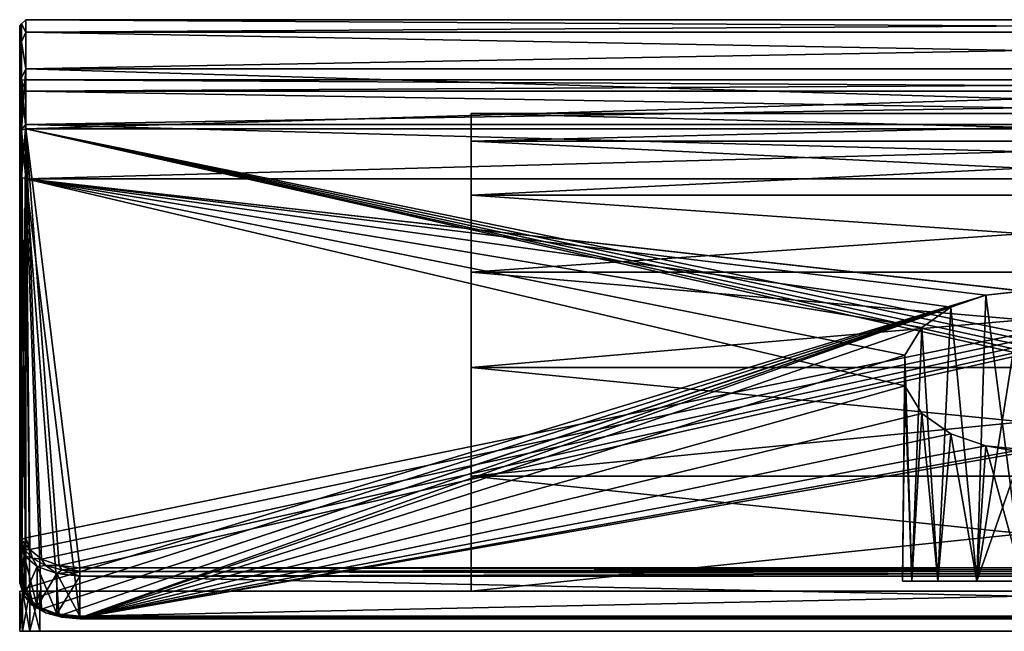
# Model space of a CAD drawing. Header units: millimetres. Extents: x -50 to 50, y 0 to 30.
# Tile 1 of 3: x -50 to -1, y 0 to 30. Entities that reach past the tile are written whole.
import ezdxf

# ---------------------------------------------------------------- set-up
doc = ezdxf.new("R2010")
doc.units = ezdxf.units.MM
doc.header["$LTSCALE"] = 65.185185
for name, color, linetype in [('1', 7, 'CONTINUOUS'), ('11', 7, 'CONTINUOUS'), ('12', 7, 'CONTINUOUS'), ('13', 7, 'CONTINUOUS'), ('14', 7, 'CONTINUOUS'), ('15', 7, 'CONTINUOUS'), ('16', 7, 'CONTINUOUS'), ('17', 7, 'CONTINUOUS'), ('18', 7, 'CONTINUOUS'), ('19', 7, 'CONTINUOUS'), ('2', 7, 'CONTINUOUS'), ('21', 7, 'CONTINUOUS'), ('24', 7, 'CONTINUOUS'), ('26', 7, 'CONTINUOUS'), ('3', 7, 'CONTINUOUS'), ('31', 7, 'CONTINUOUS'), ('32', 7, 'CONTINUOUS'), ('33', 7, 'CONTINUOUS'), ('34', 7, 'CONTINUOUS'), ('35', 7, 'CONTINUOUS'), ('36', 7, 'CONTINUOUS'), ('37', 7, 'CONTINUOUS'), ('41', 7, 'CONTINUOUS'), ('42', 7, 'CONTINUOUS'), ('43', 7, 'CONTINUOUS'), ('44', 7, 'CONTINUOUS'), ('45', 7, 'CONTINUOUS'), ('46', 7, 'CONTINUOUS'), ('47', 7, 'CONTINUOUS'), ('51', 7, 'CONTINUOUS'), ('53', 7, 'CONTINUOUS'), ('6', 7, 'CONTINUOUS'), ('8', 7, 'CONTINUOUS'), ('9', 7, 'CONTINUOUS')]:
    doc.layers.add(name, color=color, linetype=linetype)

msp = doc.modelspace()

# ---------------------------------------------------------------- linework, layer by layer
at = {"layer": '1', "color": 250, "linetype": 'Continuous', "true_color": 0x2b2b2b}
for points in [[(-50, 0, 44.5), (-49.866, 0, -45), (-49.866, 0, 45), (-50, 0, 44.5)], [(-50, 0, -44.5), (-49.866, 0, -45), (-50, 0, 44.5), (-50, 0, -44.5)], [(-49.866, 0, 45), (-49.5, 0, -45.366), (-49.5, 0, 45.366), (-49.866, 0, 45)], [(-49.866, 0, -45), (-49.5, 0, -45.366), (-49.866, 0, 45), (-49.866, 0, -45)], [(-49.5, 0, 45.366), (-49, 0, -45.5), (-49, 0, 45.5), (-49.5, 0, 45.366)], [(-49.5, 0, -45.366), (-49, 0, -45.5), (-49.5, 0, 45.366), (-49.5, 0, -45.366)], [(-49, 0, -45.5), (49, 0, -45.5), (-49, 0, 45.5), (-49, 0, -45.5)], [(-49, 0, 45.5), (49, 0, -45.5), (49, 0, 45.5), (-49, 0, 45.5)]]:
    msp.add_3dface(points, dxfattribs=at)
at = {"layer": '11', "color": 25, "linetype": 'Continuous', "true_color": 0xb36638}
for points in [[(-49.495, 4.087, -50.007), (-49.7, 4.655, -49.144), (49.7, 25.063, -18.146), (-49.495, 4.087, -50.007)], [(-49.7, 4.655, -49.144), (-49.7, 25.063, -18.146), (49.7, 25.063, -18.146), (-49.7, 4.655, -49.144)], [(-48.909, 3.606, -50.739), (-49.495, 4.087, -50.007), (49.7, 25.063, -18.146), (-48.909, 3.606, -50.739)], [(-48.033, 3.284, -51.227), (-48.909, 3.606, -50.739), (49.7, 25.063, -18.146), (-48.033, 3.284, -51.227)], [(-47, 3.171, -51.399), (-48.033, 3.284, -51.227), (49.7, 25.063, -18.146), (-47, 3.171, -51.399)], [(47, 3.171, -51.399), (-47, 3.171, -51.399), (49.7, 25.063, -18.146), (47, 3.171, -51.399)]]:
    msp.add_3dface(points, dxfattribs=at)
at = {"layer": '12', "color": 25, "linetype": 'Continuous', "true_color": 0xb36638}
for points in [[(-49.7, 30.5), (-49.7, 29.88, 6.364), (49.7, 30.5), (-49.7, 30.5)], [(49.7, 29.88, -6.364), (-49.7, 30.5), (49.7, 30.5), (49.7, 29.88, -6.364)], [(-49.7, 29.88, -6.364), (-49.7, 30.5), (49.7, 29.88, -6.364), (-49.7, 29.88, -6.364)], [(49.7, 30.5), (-49.7, 29.88, 6.364), (49.7, 29.88, 6.364), (49.7, 30.5)], [(-49.7, 29.88, 6.364), (-49.7, 28.045, 12.49), (49.7, 29.88, 6.364), (-49.7, 29.88, 6.364)], [(49.7, 28.045, -12.49), (-49.7, 29.88, -6.364), (49.7, 29.88, -6.364), (49.7, 28.045, -12.49)], [(-49.7, 28.045, -12.49), (-49.7, 29.88, -6.364), (49.7, 28.045, -12.49), (-49.7, 28.045, -12.49)], [(49.7, 29.88, 6.364), (-49.7, 28.045, 12.49), (49.7, 28.045, 12.49), (49.7, 29.88, 6.364)], [(49.7, 25.063, -18.146), (-49.7, 25.063, -18.146), (-49.7, 28.045, -12.49), (49.7, 25.063, -18.146)], [(-49.7, 28.045, 12.49), (-49.7, 25.063, 18.146), (49.7, 28.045, 12.49), (-49.7, 28.045, 12.49)], [(49.7, 25.063, -18.146), (-49.7, 28.045, -12.49), (49.7, 28.045, -12.49), (49.7, 25.063, -18.146)], [(49.7, 28.045, 12.49), (-49.7, 25.063, 18.146), (49.7, 25.063, 18.146), (49.7, 28.045, 12.49)]]:
    msp.add_3dface(points, dxfattribs=at)
at = {"layer": '13', "color": 25, "linetype": 'Continuous', "true_color": 0xb36638}
for points in [[(-48.033, 3.284, 51.227), (-49.7, 25.063, 18.146), (-48.909, 3.606, 50.739), (-48.033, 3.284, 51.227)], [(-47, 3.171, 51.399), (-49.7, 25.063, 18.146), (-48.033, 3.284, 51.227), (-47, 3.171, 51.399)], [(49.495, 4.087, 50.007), (-49.7, 25.063, 18.146), (48.909, 3.606, 50.739), (49.495, 4.087, 50.007)], [(49.7, 4.655, 49.144), (-49.7, 25.063, 18.146), (49.495, 4.087, 50.007), (49.7, 4.655, 49.144)], [(47, 3.171, 51.399), (-49.7, 25.063, 18.146), (-47, 3.171, 51.399), (47, 3.171, 51.399)], [(-48.909, 3.606, 50.739), (-49.7, 25.063, 18.146), (-49.495, 4.087, 50.007), (-48.909, 3.606, 50.739)], [(-49.495, 4.087, 50.007), (-49.7, 25.063, 18.146), (-49.7, 4.655, 49.144), (-49.495, 4.087, 50.007)], [(48.033, 3.284, 51.227), (-49.7, 25.063, 18.146), (47, 3.171, 51.399), (48.033, 3.284, 51.227)], [(49.7, 25.063, 18.146), (-49.7, 25.063, 18.146), (49.7, 4.655, 49.144), (49.7, 25.063, 18.146)], [(48.909, 3.606, 50.739), (-49.7, 25.063, 18.146), (48.033, 3.284, 51.227), (48.909, 3.606, 50.739)]]:
    msp.add_3dface(points, dxfattribs=at)
at = {"layer": '14', "color": 25, "linetype": 'Continuous', "true_color": 0xb36638}
for points in [[(-47, 0.751, 50.165), (47, 0.751, 50.165), (-47, 2.755, 51.485), (-47, 0.751, 50.165)], [(47, 0.751, 50.165), (47, 2.755, 51.485), (-47, 2.755, 51.485), (47, 0.751, 50.165)]]:
    msp.add_3dface(points, dxfattribs=at)
at = {"layer": '15', "color": 25, "linetype": 'Continuous', "true_color": 0xb36638}
for points in [[(-49.7, 22.557, 16.497), (-1.854, 16.766, 25.294), (-49.7, 2.15, 47.494), (-49.7, 22.557, 16.497)], [(-1.854, 16.766, 25.294), (-49.7, 22.557, 16.497), (49.7, 22.557, 16.497), (-1.854, 16.766, 25.294)], [(0, 16.959, 25), (-1.854, 16.766, 25.294), (49.7, 22.557, 16.497), (0, 16.959, 25)], [(-49.7, 2.15, 47.494), (-1.854, 16.766, 25.294), (-49.495, 1.582, 48.357), (-49.7, 2.15, 47.494)], [(-49.495, 1.582, 48.357), (-1.854, 16.766, 25.294), (-48.909, 1.1, 49.089), (-49.495, 1.582, 48.357)], [(-1.854, 16.766, 25.294), (-3.599, 16.169, 26.199), (-48.909, 1.1, 49.089), (-1.854, 16.766, 25.294)], [(-48.909, 1.1, 49.089), (-3.599, 16.169, 26.199), (-48.033, 0.778, 49.578), (-48.909, 1.1, 49.089)], [(-48.033, 0.778, 49.578), (-3.599, 16.169, 26.199), (-47, 0.665, 49.749), (-48.033, 0.778, 49.578)], [(-3.599, 16.169, 26.199), (-5.041, 15.151, 27.747), (-47, 0.665, 49.749), (-3.599, 16.169, 26.199)], [(-5.041, 15.151, 27.747), (-5.887, 13.772, 29.841), (-47, 0.665, 49.749), (-5.041, 15.151, 27.747)], [(-5.887, 13.772, 29.841), (-5.887, 12.245, 32.159), (-47, 0.665, 49.749), (-5.887, 13.772, 29.841)], [(-5.887, 12.245, 32.159), (-5.041, 10.867, 34.253), (-47, 0.665, 49.749), (-5.887, 12.245, 32.159)], [(-5.041, 10.867, 34.253), (-3.599, 9.848, 35.801), (-47, 0.665, 49.749), (-5.041, 10.867, 34.253)], [(-3.599, 9.848, 35.801), (-1.854, 9.252, 36.706), (-47, 0.665, 49.749), (-3.599, 9.848, 35.801)], [(0, 9.059, 37), (1.854, 9.252, 36.706), (-47, 0.665, 49.749), (0, 9.059, 37)], [(-1.854, 9.252, 36.706), (0, 9.059, 37), (-47, 0.665, 49.749), (-1.854, 9.252, 36.706)], [(-47, 0.665, 49.749), (1.854, 9.252, 36.706), (47, 0.665, 49.749), (-47, 0.665, 49.749)]]:
    msp.add_3dface(points, dxfattribs=at)
at = {"layer": '16', "color": 25, "linetype": 'Continuous', "true_color": 0xb36638}
for points in [[(-49.7, 27.5), (49.7, 26.937, 5.786), (-49.7, 26.937, 5.786), (-49.7, 27.5)], [(49.7, 27.5), (49.7, 26.937, 5.786), (-49.7, 27.5), (49.7, 27.5)], [(49.7, 26.937, -5.786), (49.7, 27.5), (-49.7, 26.937, -5.786), (49.7, 26.937, -5.786)], [(-49.7, 26.937, -5.786), (49.7, 27.5), (-49.7, 27.5), (-49.7, 26.937, -5.786)], [(49.7, 25.268, -11.354), (49.7, 26.937, -5.786), (-49.7, 25.268, -11.354), (49.7, 25.268, -11.354)], [(49.7, 26.937, 5.786), (49.7, 25.268, 11.354), (-49.7, 26.937, 5.786), (49.7, 26.937, 5.786)], [(-49.7, 26.937, 5.786), (49.7, 25.268, 11.354), (-49.7, 25.268, 11.354), (-49.7, 26.937, 5.786)], [(-49.7, 25.268, -11.354), (49.7, 26.937, -5.786), (-49.7, 26.937, -5.786), (-49.7, 25.268, -11.354)], [(49.7, 22.557, -16.497), (49.7, 25.268, -11.354), (-49.7, 22.557, -16.497), (49.7, 22.557, -16.497)], [(49.7, 25.268, 11.354), (49.7, 22.557, 16.497), (-49.7, 25.268, 11.354), (49.7, 25.268, 11.354)], [(-49.7, 22.557, -16.497), (49.7, 25.268, -11.354), (-49.7, 25.268, -11.354), (-49.7, 22.557, -16.497)], [(49.7, 22.557, 16.497), (-49.7, 22.557, 16.497), (-49.7, 25.268, 11.354), (49.7, 22.557, 16.497)]]:
    msp.add_3dface(points, dxfattribs=at)
at = {"layer": '17', "color": 25, "linetype": 'Continuous', "true_color": 0xb36638}
for points in [[(49.7, 22.557, -16.497), (-49.7, 22.557, -16.497), (1.854, 16.766, -25.294), (49.7, 22.557, -16.497)], [(0, 16.959, -25), (-49.7, 22.557, -16.497), (-1.854, 16.766, -25.294), (0, 16.959, -25)], [(-49.495, 1.582, -48.357), (-49.7, 22.557, -16.497), (-49.7, 2.15, -47.494), (-49.495, 1.582, -48.357)], [(-48.909, 1.1, -49.089), (-49.7, 22.557, -16.497), (-49.495, 1.582, -48.357), (-48.909, 1.1, -49.089)], [(-48.033, 0.778, -49.578), (-49.7, 22.557, -16.497), (-48.909, 1.1, -49.089), (-48.033, 0.778, -49.578)], [(-47, 0.665, -49.749), (-49.7, 22.557, -16.497), (-48.033, 0.778, -49.578), (-47, 0.665, -49.749)], [(-5.887, 12.245, -32.159), (-49.7, 22.557, -16.497), (-47, 0.665, -49.749), (-5.887, 12.245, -32.159)], [(-5.887, 13.772, -29.841), (-49.7, 22.557, -16.497), (-5.887, 12.245, -32.159), (-5.887, 13.772, -29.841)], [(-5.041, 15.151, -27.747), (-49.7, 22.557, -16.497), (-5.887, 13.772, -29.841), (-5.041, 15.151, -27.747)], [(-3.599, 16.169, -26.199), (-49.7, 22.557, -16.497), (-5.041, 15.151, -27.747), (-3.599, 16.169, -26.199)], [(-1.854, 16.766, -25.294), (-49.7, 22.557, -16.497), (-3.599, 16.169, -26.199), (-1.854, 16.766, -25.294)], [(-49.7, 22.557, -16.497), (0, 16.959, -25), (1.854, 16.766, -25.294), (-49.7, 22.557, -16.497)], [(-5.041, 10.867, -34.253), (-5.887, 12.245, -32.159), (-47, 0.665, -49.749), (-5.041, 10.867, -34.253)], [(-3.599, 9.848, -35.801), (-5.041, 10.867, -34.253), (-47, 0.665, -49.749), (-3.599, 9.848, -35.801)], [(-1.854, 9.252, -36.706), (-3.599, 9.848, -35.801), (-47, 0.665, -49.749), (-1.854, 9.252, -36.706)], [(47, 0.665, -49.749), (-1.854, 9.252, -36.706), (-47, 0.665, -49.749), (47, 0.665, -49.749)], [(0, 9.059, -37), (-1.854, 9.252, -36.706), (47, 0.665, -49.749), (0, 9.059, -37)]]:
    msp.add_3dface(points, dxfattribs=at)
at = {"layer": '18', "color": 25, "linetype": 'Continuous', "true_color": 0xb36638}
for points in [[(-47, 0.751, -50.165), (-47, 2.755, -51.485), (47, 2.755, -51.485), (-47, 0.751, -50.165)], [(47, 0.751, -50.165), (-47, 0.751, -50.165), (47, 2.755, -51.485), (47, 0.751, -50.165)]]:
    msp.add_3dface(points, dxfattribs=at)
at = {"layer": '19', "color": 25, "linetype": 'Continuous', "true_color": 0xb36638}
for points in [[(-50, 4.405, 48.979), (-50, 2.4, 47.659), (-49.772, 1.769, 48.618), (-50, 4.405, 48.979)], [(-50, 4.405, 48.979), (-49.772, 1.769, 48.618), (-49.772, 3.774, 49.938), (-50, 4.405, 48.979)], [(-49.772, 1.769, 48.618), (-49.121, 1.234, 49.431), (-49.772, 3.774, 49.938), (-49.772, 1.769, 48.618)], [(-49.772, 3.774, 49.938), (-49.121, 1.234, 49.431), (-49.121, 3.238, 50.751), (-49.772, 3.774, 49.938)], [(-49.121, 1.234, 49.431), (-48.148, 0.876, 49.974), (-49.121, 3.238, 50.751), (-49.121, 1.234, 49.431)], [(-49.121, 3.238, 50.751), (-48.148, 0.876, 49.974), (-48.148, 2.881, 51.294), (-49.121, 3.238, 50.751)], [(-48.148, 0.876, 49.974), (-47, 0.751, 50.165), (-48.148, 2.881, 51.294), (-48.148, 0.876, 49.974)], [(-47, 0.751, 50.165), (-47, 2.755, 51.485), (-48.148, 2.881, 51.294), (-47, 0.751, 50.165)]]:
    msp.add_3dface(points, dxfattribs=at)
at = {"layer": '2', "color": 250, "linetype": 'Continuous', "true_color": 0x2b2b2b}
for points in [[(-50, 2, 44.5), (-49.866, 2, 45), (-50, 2, -44.5), (-50, 2, 44.5)], [(-50, 2, -44.5), (-49.866, 2, 45), (-49.866, 2, -45), (-50, 2, -44.5)], [(-49.866, 2, 45), (-49.5, 2, 45.366), (-49.866, 2, -45), (-49.866, 2, 45)], [(-49.866, 2, -45), (-49.5, 2, 45.366), (-49.5, 2, -45.366), (-49.866, 2, -45)], [(-49.5, 2, 45.366), (-49, 2, 45.5), (-49.5, 2, -45.366), (-49.5, 2, 45.366)], [(-49.5, 2, -45.366), (-49, 2, 45.5), (-49, 2, -45.5), (-49.5, 2, -45.366)], [(-49, 2, 45.5), (49, 2, 45.5), (-49, 2, -45.5), (-49, 2, 45.5)], [(-49, 2, -45.5), (49, 2, 45.5), (49, 2, -45.5), (-49, 2, -45.5)]]:
    msp.add_3dface(points, dxfattribs=at)
at = {"layer": '21', "color": 25, "linetype": 'Continuous', "true_color": 0xb36638}
for points in [[(-50, 2.4, -47.659), (-50, 4.405, -48.979), (-49.772, 3.774, -49.938), (-50, 2.4, -47.659)], [(-49.772, 1.769, -48.618), (-50, 2.4, -47.659), (-49.772, 3.774, -49.938), (-49.772, 1.769, -48.618)], [(-49.121, 3.238, -50.751), (-49.772, 1.769, -48.618), (-49.772, 3.774, -49.938), (-49.121, 3.238, -50.751)], [(-49.121, 1.234, -49.431), (-49.772, 1.769, -48.618), (-49.121, 3.238, -50.751), (-49.121, 1.234, -49.431)], [(-48.148, 2.881, -51.294), (-49.121, 1.234, -49.431), (-49.121, 3.238, -50.751), (-48.148, 2.881, -51.294)], [(-48.148, 0.876, -49.974), (-49.121, 1.234, -49.431), (-48.148, 2.881, -51.294), (-48.148, 0.876, -49.974)], [(-47, 2.755, -51.485), (-48.148, 0.876, -49.974), (-48.148, 2.881, -51.294), (-47, 2.755, -51.485)], [(-47, 2.755, -51.485), (-47, 0.751, -50.165), (-48.148, 0.876, -49.974), (-47, 2.755, -51.485)]]:
    msp.add_3dface(points, dxfattribs=at)
at = {"layer": '24', "color": 25, "linetype": 'Continuous', "true_color": 0xb36638}
for points in [[(-3.599, 16.169, 26.199), (-1.854, 16.766, 25.294), (-2.296, 2.5, 25.457), (-3.599, 16.169, 26.199)], [(-1.854, 16.766, 25.294), (0, 16.959, 25), (-2.296, 2.5, 25.457), (-1.854, 16.766, 25.294)], [(0, 16.959, 25), (0, 2.5, 25), (-2.296, 2.5, 25.457), (0, 16.959, 25)], [(-5.041, 15.151, 27.747), (-3.599, 16.169, 26.199), (-4.243, 2.5, 26.757), (-5.041, 15.151, 27.747)], [(-4.243, 2.5, 26.757), (-3.599, 16.169, 26.199), (-2.296, 2.5, 25.457), (-4.243, 2.5, 26.757)], [(-5.887, 13.772, 29.841), (-5.041, 15.151, 27.747), (-5.543, 2.5, 28.704), (-5.887, 13.772, 29.841)], [(-5.543, 2.5, 28.704), (-5.041, 15.151, 27.747), (-4.243, 2.5, 26.757), (-5.543, 2.5, 28.704)], [(-5.887, 12.245, 32.159), (-5.887, 13.772, 29.841), (-6, 2.5, 31), (-5.887, 12.245, 32.159)], [(-6, 2.5, 31), (-5.887, 13.772, 29.841), (-5.543, 2.5, 28.704), (-6, 2.5, 31)], [(-5.543, 2.5, 33.296), (-5.887, 12.245, 32.159), (-6, 2.5, 31), (-5.543, 2.5, 33.296)], [(-5.041, 10.867, 34.253), (-5.887, 12.245, 32.159), (-5.543, 2.5, 33.296), (-5.041, 10.867, 34.253)], [(-4.243, 2.5, 35.243), (-5.041, 10.867, 34.253), (-5.543, 2.5, 33.296), (-4.243, 2.5, 35.243)], [(-3.599, 9.848, 35.801), (-5.041, 10.867, 34.253), (-4.243, 2.5, 35.243), (-3.599, 9.848, 35.801)], [(-2.296, 2.5, 36.543), (-3.599, 9.848, 35.801), (-4.243, 2.5, 35.243), (-2.296, 2.5, 36.543)], [(-1.854, 9.252, 36.706), (-3.599, 9.848, 35.801), (-2.296, 2.5, 36.543), (-1.854, 9.252, 36.706)], [(0, 2.5, 37), (-1.854, 9.252, 36.706), (-2.296, 2.5, 36.543), (0, 2.5, 37)], [(0, 9.059, 37), (-1.854, 9.252, 36.706), (0, 2.5, 37), (0, 9.059, 37)]]:
    msp.add_3dface(points, dxfattribs=at)
at = {"layer": '26', "color": 25, "linetype": 'Continuous', "true_color": 0xb36638}
for points in [[(-1.854, 16.766, -25.294), (-3.599, 16.169, -26.199), (-2.296, 2.5, -25.457), (-1.854, 16.766, -25.294)], [(0, 2.5, -25), (-1.854, 16.766, -25.294), (-2.296, 2.5, -25.457), (0, 2.5, -25)], [(0, 16.959, -25), (-1.854, 16.766, -25.294), (0, 2.5, -25), (0, 16.959, -25)], [(-3.599, 16.169, -26.199), (-5.041, 15.151, -27.747), (-4.243, 2.5, -26.757), (-3.599, 16.169, -26.199)], [(-2.296, 2.5, -25.457), (-3.599, 16.169, -26.199), (-4.243, 2.5, -26.757), (-2.296, 2.5, -25.457)], [(-5.041, 15.151, -27.747), (-5.887, 13.772, -29.841), (-5.543, 2.5, -28.704), (-5.041, 15.151, -27.747)], [(-4.243, 2.5, -26.757), (-5.041, 15.151, -27.747), (-5.543, 2.5, -28.704), (-4.243, 2.5, -26.757)], [(-5.543, 2.5, -28.704), (-5.887, 13.772, -29.841), (-6, 2.5, -31), (-5.543, 2.5, -28.704)], [(-5.887, 13.772, -29.841), (-5.887, 12.245, -32.159), (-6, 2.5, -31), (-5.887, 13.772, -29.841)], [(-6, 2.5, -31), (-5.887, 12.245, -32.159), (-5.543, 2.5, -33.296), (-6, 2.5, -31)], [(-5.887, 12.245, -32.159), (-5.041, 10.867, -34.253), (-5.543, 2.5, -33.296), (-5.887, 12.245, -32.159)], [(-5.543, 2.5, -33.296), (-5.041, 10.867, -34.253), (-4.243, 2.5, -35.243), (-5.543, 2.5, -33.296)], [(-5.041, 10.867, -34.253), (-3.599, 9.848, -35.801), (-4.243, 2.5, -35.243), (-5.041, 10.867, -34.253)], [(-4.243, 2.5, -35.243), (-3.599, 9.848, -35.801), (-2.296, 2.5, -36.543), (-4.243, 2.5, -35.243)], [(-3.599, 9.848, -35.801), (-1.854, 9.252, -36.706), (-2.296, 2.5, -36.543), (-3.599, 9.848, -35.801)], [(-1.854, 9.252, -36.706), (0, 9.059, -37), (-2.296, 2.5, -36.543), (-1.854, 9.252, -36.706)], [(0, 9.059, -37), (0, 2.5, -37), (-2.296, 2.5, -36.543), (0, 9.059, -37)]]:
    msp.add_3dface(points, dxfattribs=at)
at = {"layer": '3', "color": 250, "linetype": 'Continuous', "true_color": 0x2b2b2b}
for points in [[(-50, 0, 44.5), (-50, 2, 44.5), (-50, 2, -44.5), (-50, 0, 44.5)], [(-50, 0, -44.5), (-50, 0, 44.5), (-50, 2, -44.5), (-50, 0, -44.5)]]:
    msp.add_3dface(points, dxfattribs=at)
at = {"layer": '31', "color": 25, "linetype": 'Continuous', "true_color": 0xb36638}
for points in [[(-47, 3.171, -51.399), (47, 2.981, -51.528), (-47, 2.981, -51.528), (-47, 3.171, -51.399)], [(-47, 3.171, -51.399), (47, 3.171, -51.399), (47, 2.981, -51.528), (-47, 3.171, -51.399)], [(47, 2.981, -51.528), (47, 2.755, -51.485), (-47, 2.981, -51.528), (47, 2.981, -51.528)], [(47, 2.755, -51.485), (-47, 2.755, -51.485), (-47, 2.981, -51.528), (47, 2.755, -51.485)]]:
    msp.add_3dface(points, dxfattribs=at)
at = {"layer": '32', "color": 25, "linetype": 'Continuous', "true_color": 0xb36638}
for points in [[(-49.77, 4.087, -49.847), (-50, 4.405, -48.979), (-49.912, 4.582, -49.096), (-49.77, 4.087, -49.847)], [(-49.7, 4.655, -49.144), (-49.495, 4.087, -50.007), (-49.912, 4.582, -49.096), (-49.7, 4.655, -49.144)], [(-49.495, 4.087, -50.007), (-49.77, 4.087, -49.847), (-49.912, 4.582, -49.096), (-49.495, 4.087, -50.007)], [(-49.772, 3.774, -49.938), (-50, 4.405, -48.979), (-49.77, 4.087, -49.847), (-49.772, 3.774, -49.938)], [(-49.356, 3.641, -50.525), (-49.772, 3.774, -49.938), (-49.77, 4.087, -49.847), (-49.356, 3.641, -50.525)], [(-49.495, 4.087, -50.007), (-49.356, 3.641, -50.525), (-49.77, 4.087, -49.847), (-49.495, 4.087, -50.007)], [(-49.495, 4.087, -50.007), (-48.909, 3.606, -50.739), (-49.356, 3.641, -50.525), (-49.495, 4.087, -50.007)], [(-49.121, 3.238, -50.751), (-49.772, 3.774, -49.938), (-49.356, 3.641, -50.525), (-49.121, 3.238, -50.751)], [(-48.909, 3.606, -50.739), (-48.712, 3.286, -51.063), (-49.356, 3.641, -50.525), (-48.909, 3.606, -50.739)], [(-48.712, 3.286, -51.063), (-49.121, 3.238, -50.751), (-49.356, 3.641, -50.525), (-48.712, 3.286, -51.063)], [(-48.909, 3.606, -50.739), (-48.033, 3.284, -51.227), (-48.712, 3.286, -51.063), (-48.909, 3.606, -50.739)], [(-48.148, 2.881, -51.294), (-49.121, 3.238, -50.751), (-48.712, 3.286, -51.063), (-48.148, 2.881, -51.294)], [(-47.9, 3.059, -51.409), (-48.148, 2.881, -51.294), (-48.712, 3.286, -51.063), (-47.9, 3.059, -51.409)], [(-48.033, 3.284, -51.227), (-47.9, 3.059, -51.409), (-48.712, 3.286, -51.063), (-48.033, 3.284, -51.227)], [(-47, 2.981, -51.528), (-48.148, 2.881, -51.294), (-47.9, 3.059, -51.409), (-47, 2.981, -51.528)], [(-47, 2.755, -51.485), (-48.148, 2.881, -51.294), (-47, 2.981, -51.528), (-47, 2.755, -51.485)], [(-48.033, 3.284, -51.227), (-47, 3.171, -51.399), (-47.9, 3.059, -51.409), (-48.033, 3.284, -51.227)], [(-47, 3.171, -51.399), (-47, 2.981, -51.528), (-47.9, 3.059, -51.409), (-47, 3.171, -51.399)]]:
    msp.add_3dface(points, dxfattribs=at)
at = {"layer": '33', "color": 25, "linetype": 'Continuous', "true_color": 0xb36638}
for points in [[(-49.7, 25.063, -18.146), (-49.7, 4.655, -49.144), (-49.912, 4.582, -49.096), (-49.7, 25.063, -18.146)], [(-49.7, 25.063, -18.146), (-49.912, 4.582, -49.096), (-49.912, 24.99, -18.098), (-49.7, 25.063, -18.146)], [(-49.912, 4.582, -49.096), (-50, 4.405, -48.979), (-49.912, 24.99, -18.098), (-49.912, 4.582, -49.096)], [(-50, 4.405, -48.979), (-50, 24.812, -17.981), (-49.912, 24.99, -18.098), (-50, 4.405, -48.979)]]:
    msp.add_3dface(points, dxfattribs=at)
at = {"layer": '34', "color": 25, "linetype": 'Continuous', "true_color": 0xb36638}
for points in [[(-49.7, 29.88, 6.364), (-49.7, 30.5), (-49.912, 30.298, 2.734), (-49.7, 29.88, 6.364)], [(-49.7, 30.5), (-49.7, 29.88, -6.364), (-49.912, 30.298, -2.734), (-49.7, 30.5)], [(-49.7, 30.5), (-49.912, 30.298, -2.734), (-49.912, 30.298, 2.734), (-49.7, 30.5)], [(-49.912, 30.298, 2.734), (-50, 29.586, 6.307), (-49.912, 29.393, 8.127), (-49.912, 30.298, 2.734)], [(-49.912, 30.298, -2.734), (-50, 30.2, 0), (-49.912, 30.298, 2.734), (-49.912, 30.298, -2.734)], [(-50, 30.2, 0), (-50, 29.586, 6.307), (-49.912, 30.298, 2.734), (-50, 30.2, 0)], [(-49.912, 29.393, -8.127), (-50, 29.586, -6.307), (-49.912, 30.298, -2.734), (-49.912, 29.393, -8.127)], [(-50, 29.586, -6.307), (-50, 30.2, 0), (-49.912, 30.298, -2.734), (-50, 29.586, -6.307)], [(-49.7, 29.88, -6.364), (-49.912, 29.393, -8.127), (-49.912, 30.298, -2.734), (-49.7, 29.88, -6.364)], [(-49.7, 29.88, 6.364), (-49.912, 30.298, 2.734), (-49.912, 29.393, 8.127), (-49.7, 29.88, 6.364)], [(-50, 29.586, 6.307), (-50, 27.767, 12.376), (-49.912, 29.393, 8.127), (-50, 29.586, 6.307)], [(-50, 27.767, -12.376), (-50, 29.586, -6.307), (-49.912, 29.393, -8.127), (-50, 27.767, -12.376)], [(-49.7, 28.045, 12.49), (-49.7, 29.88, 6.364), (-49.912, 29.393, 8.127), (-49.7, 28.045, 12.49)], [(-49.7, 29.88, -6.364), (-49.7, 28.045, -12.49), (-49.912, 29.393, -8.127), (-49.7, 29.88, -6.364)], [(-49.912, 29.393, 8.127), (-50, 27.767, 12.376), (-49.912, 27.607, 13.296), (-49.912, 29.393, 8.127)], [(-49.912, 27.607, -13.296), (-50, 27.767, -12.376), (-49.912, 29.393, -8.127), (-49.912, 27.607, -13.296)], [(-49.7, 28.045, 12.49), (-49.912, 29.393, 8.127), (-49.912, 27.607, 13.296), (-49.7, 28.045, 12.49)], [(-49.7, 28.045, -12.49), (-49.912, 27.607, -13.296), (-49.912, 29.393, -8.127), (-49.7, 28.045, -12.49)], [(-49.7, 28.045, -12.49), (-49.7, 25.063, -18.146), (-49.912, 27.607, -13.296), (-49.7, 28.045, -12.49)], [(-49.7, 25.063, 18.146), (-49.7, 28.045, 12.49), (-49.912, 24.99, 18.098), (-49.7, 25.063, 18.146)], [(-49.7, 28.045, 12.49), (-49.912, 27.607, 13.296), (-49.912, 24.99, 18.098), (-49.7, 28.045, 12.49)], [(-50, 27.767, 12.376), (-50, 24.812, 17.981), (-49.912, 27.607, 13.296), (-50, 27.767, 12.376)], [(-49.912, 24.99, -18.098), (-50, 27.767, -12.376), (-49.912, 27.607, -13.296), (-49.912, 24.99, -18.098)], [(-50, 24.812, -17.981), (-50, 27.767, -12.376), (-49.912, 24.99, -18.098), (-50, 24.812, -17.981)], [(-49.912, 27.607, 13.296), (-50, 24.812, 17.981), (-49.912, 24.99, 18.098), (-49.912, 27.607, 13.296)], [(-49.7, 25.063, -18.146), (-49.912, 24.99, -18.098), (-49.912, 27.607, -13.296), (-49.7, 25.063, -18.146)]]:
    msp.add_3dface(points, dxfattribs=at)
at = {"layer": '35', "color": 25, "linetype": 'Continuous', "true_color": 0xb36638}
for points in [[(-49.7, 4.655, 49.144), (-49.7, 25.063, 18.146), (-49.912, 24.99, 18.098), (-49.7, 4.655, 49.144)], [(-49.912, 24.99, 18.098), (-50, 24.812, 17.981), (-49.912, 4.582, 49.096), (-49.912, 24.99, 18.098)], [(-50, 24.812, 17.981), (-50, 4.405, 48.979), (-49.912, 4.582, 49.096), (-50, 24.812, 17.981)], [(-49.7, 4.655, 49.144), (-49.912, 24.99, 18.098), (-49.912, 4.582, 49.096), (-49.7, 4.655, 49.144)]]:
    msp.add_3dface(points, dxfattribs=at)
at = {"layer": '36', "color": 25, "linetype": 'Continuous', "true_color": 0xb36638}
for points in [[(-50, 4.405, 48.979), (-49.772, 3.774, 49.938), (-49.912, 4.582, 49.096), (-50, 4.405, 48.979)], [(-49.7, 4.655, 49.144), (-49.912, 4.582, 49.096), (-49.77, 4.087, 49.847), (-49.7, 4.655, 49.144)], [(-49.912, 4.582, 49.096), (-49.772, 3.774, 49.938), (-49.77, 4.087, 49.847), (-49.912, 4.582, 49.096)], [(-49.495, 4.087, 50.007), (-49.7, 4.655, 49.144), (-49.77, 4.087, 49.847), (-49.495, 4.087, 50.007)], [(-49.77, 4.087, 49.847), (-49.772, 3.774, 49.938), (-49.356, 3.641, 50.525), (-49.77, 4.087, 49.847)], [(-49.495, 4.087, 50.007), (-49.77, 4.087, 49.847), (-49.356, 3.641, 50.525), (-49.495, 4.087, 50.007)], [(-48.909, 3.606, 50.739), (-49.495, 4.087, 50.007), (-49.356, 3.641, 50.525), (-48.909, 3.606, 50.739)], [(-49.772, 3.774, 49.938), (-49.121, 3.238, 50.751), (-49.356, 3.641, 50.525), (-49.772, 3.774, 49.938)], [(-48.909, 3.606, 50.739), (-49.356, 3.641, 50.525), (-48.712, 3.286, 51.063), (-48.909, 3.606, 50.739)], [(-49.356, 3.641, 50.525), (-49.121, 3.238, 50.751), (-48.712, 3.286, 51.063), (-49.356, 3.641, 50.525)], [(-48.033, 3.284, 51.227), (-48.909, 3.606, 50.739), (-48.712, 3.286, 51.063), (-48.033, 3.284, 51.227)], [(-49.121, 3.238, 50.751), (-48.148, 2.881, 51.294), (-48.712, 3.286, 51.063), (-49.121, 3.238, 50.751)], [(-48.033, 3.284, 51.227), (-48.712, 3.286, 51.063), (-47.9, 3.059, 51.409), (-48.033, 3.284, 51.227)], [(-48.712, 3.286, 51.063), (-48.148, 2.881, 51.294), (-47.9, 3.059, 51.409), (-48.712, 3.286, 51.063)], [(-48.148, 2.881, 51.294), (-47, 2.755, 51.485), (-47.9, 3.059, 51.409), (-48.148, 2.881, 51.294)], [(-47, 3.171, 51.399), (-48.033, 3.284, 51.227), (-47, 2.981, 51.528), (-47, 3.171, 51.399)], [(-48.033, 3.284, 51.227), (-47.9, 3.059, 51.409), (-47, 2.981, 51.528), (-48.033, 3.284, 51.227)], [(-47.9, 3.059, 51.409), (-47, 2.755, 51.485), (-47, 2.981, 51.528), (-47.9, 3.059, 51.409)]]:
    msp.add_3dface(points, dxfattribs=at)
at = {"layer": '37', "color": 25, "linetype": 'Continuous', "true_color": 0xb36638}
for points in [[(47, 3.171, 51.399), (-47, 2.981, 51.528), (47, 2.981, 51.528), (47, 3.171, 51.399)], [(47, 3.171, 51.399), (-47, 3.171, 51.399), (-47, 2.981, 51.528), (47, 3.171, 51.399)], [(-47, 2.755, 51.485), (47, 2.755, 51.485), (47, 2.981, 51.528), (-47, 2.755, 51.485)], [(-47, 2.981, 51.528), (-47, 2.755, 51.485), (47, 2.981, 51.528), (-47, 2.981, 51.528)]]:
    msp.add_3dface(points, dxfattribs=at)
at = {"layer": '41', "color": 25, "linetype": 'Continuous', "true_color": 0xb36638}
for points in [[(47, 0.622, 49.975), (47, 0.751, 50.165), (-47, 0.622, 49.975), (47, 0.622, 49.975)], [(47, 0.751, 50.165), (-47, 0.751, 50.165), (-47, 0.622, 49.975), (47, 0.751, 50.165)], [(-47, 0.665, 49.749), (47, 0.665, 49.749), (47, 0.622, 49.975), (-47, 0.665, 49.749)], [(-47, 0.665, 49.749), (47, 0.622, 49.975), (-47, 0.622, 49.975), (-47, 0.665, 49.749)]]:
    msp.add_3dface(points, dxfattribs=at)
at = {"layer": '42', "color": 25, "linetype": 'Continuous', "true_color": 0xb36638}
for points in [[(-49.77, 1.728, 48.294), (-50, 2.4, 47.659), (-49.912, 2.223, 47.543), (-49.77, 1.728, 48.294)], [(-49.772, 1.769, 48.618), (-50, 2.4, 47.659), (-49.77, 1.728, 48.294), (-49.772, 1.769, 48.618)], [(-49.7, 2.15, 47.494), (-49.495, 1.582, 48.357), (-49.912, 2.223, 47.543), (-49.7, 2.15, 47.494)], [(-49.495, 1.582, 48.357), (-49.77, 1.728, 48.294), (-49.912, 2.223, 47.543), (-49.495, 1.582, 48.357)], [(-49.356, 1.282, 48.972), (-49.772, 1.769, 48.618), (-49.77, 1.728, 48.294), (-49.356, 1.282, 48.972)], [(-49.121, 1.234, 49.431), (-49.772, 1.769, 48.618), (-49.356, 1.282, 48.972), (-49.121, 1.234, 49.431)], [(-49.495, 1.582, 48.357), (-49.356, 1.282, 48.972), (-49.77, 1.728, 48.294), (-49.495, 1.582, 48.357)], [(-49.495, 1.582, 48.357), (-48.909, 1.1, 49.089), (-49.356, 1.282, 48.972), (-49.495, 1.582, 48.357)], [(-48.712, 0.928, 49.51), (-49.121, 1.234, 49.431), (-49.356, 1.282, 48.972), (-48.712, 0.928, 49.51)], [(-48.909, 1.1, 49.089), (-48.712, 0.928, 49.51), (-49.356, 1.282, 48.972), (-48.909, 1.1, 49.089)], [(-48.148, 0.876, 49.974), (-49.121, 1.234, 49.431), (-48.712, 0.928, 49.51), (-48.148, 0.876, 49.974)], [(-48.909, 1.1, 49.089), (-48.033, 0.778, 49.578), (-48.712, 0.928, 49.51), (-48.909, 1.1, 49.089)], [(-48.033, 0.778, 49.578), (-47.9, 0.7, 49.856), (-48.712, 0.928, 49.51), (-48.033, 0.778, 49.578)], [(-47.9, 0.7, 49.856), (-48.148, 0.876, 49.974), (-48.712, 0.928, 49.51), (-47.9, 0.7, 49.856)], [(-47, 0.751, 50.165), (-48.148, 0.876, 49.974), (-47, 0.622, 49.975), (-47, 0.751, 50.165)], [(-47, 0.622, 49.975), (-48.148, 0.876, 49.974), (-47.9, 0.7, 49.856), (-47, 0.622, 49.975)], [(-48.033, 0.778, 49.578), (-47, 0.665, 49.749), (-47.9, 0.7, 49.856), (-48.033, 0.778, 49.578)], [(-47, 0.665, 49.749), (-47, 0.622, 49.975), (-47.9, 0.7, 49.856), (-47, 0.665, 49.749)]]:
    msp.add_3dface(points, dxfattribs=at)
at = {"layer": '43', "color": 25, "linetype": 'Continuous', "true_color": 0xb36638}
for points in [[(-50, 2.4, 47.659), (-50, 22.808, 16.662), (-49.912, 22.631, 16.545), (-50, 2.4, 47.659)], [(-49.912, 2.223, 47.543), (-50, 2.4, 47.659), (-49.912, 22.631, 16.545), (-49.912, 2.223, 47.543)], [(-49.7, 22.557, 16.497), (-49.912, 2.223, 47.543), (-49.912, 22.631, 16.545), (-49.7, 22.557, 16.497)], [(-49.7, 22.557, 16.497), (-49.7, 2.15, 47.494), (-49.912, 2.223, 47.543), (-49.7, 22.557, 16.497)]]:
    msp.add_3dface(points, dxfattribs=at)
at = {"layer": '44', "color": 25, "linetype": 'Continuous', "true_color": 0xb36638}
for points in [[(-49.912, 27.484, 2.5), (-50, 27.8, 0), (-49.912, 27.484, -2.5), (-49.912, 27.484, 2.5)], [(-50, 27.8, 0), (-50, 27.231, -5.844), (-49.912, 27.484, -2.5), (-50, 27.8, 0)], [(-50, 27.231, 5.844), (-50, 27.8, 0), (-49.912, 27.484, 2.5), (-50, 27.231, 5.844)], [(-49.912, 27.484, -2.5), (-50, 27.231, -5.844), (-49.912, 26.656, -7.43), (-49.912, 27.484, -2.5)], [(-49.912, 26.656, 7.43), (-50, 27.231, 5.844), (-49.912, 27.484, 2.5), (-49.912, 26.656, 7.43)], [(-49.7, 27.5), (-49.7, 26.937, 5.786), (-49.912, 27.484, 2.5), (-49.7, 27.5)], [(-49.7, 27.5), (-49.912, 27.484, 2.5), (-49.912, 27.484, -2.5), (-49.7, 27.5)], [(-49.7, 26.937, -5.786), (-49.7, 27.5), (-49.912, 27.484, -2.5), (-49.7, 26.937, -5.786)], [(-49.7, 26.937, 5.786), (-49.912, 26.656, 7.43), (-49.912, 27.484, 2.5), (-49.7, 26.937, 5.786)], [(-49.7, 26.937, -5.786), (-49.912, 27.484, -2.5), (-49.912, 26.656, -7.43), (-49.7, 26.937, -5.786)], [(-50, 27.231, -5.844), (-50, 25.546, -11.468), (-49.912, 26.656, -7.43), (-50, 27.231, -5.844)], [(-50, 25.546, 11.468), (-50, 27.231, 5.844), (-49.912, 26.656, 7.43), (-50, 25.546, 11.468)], [(-49.912, 26.656, -7.43), (-50, 25.546, -11.468), (-49.912, 25.023, -12.155), (-49.912, 26.656, -7.43)], [(-49.912, 25.023, 12.155), (-50, 25.546, 11.468), (-49.912, 26.656, 7.43), (-49.912, 25.023, 12.155)], [(-49.7, 26.937, 5.786), (-49.7, 25.268, 11.354), (-49.912, 26.656, 7.43), (-49.7, 26.937, 5.786)], [(-49.7, 25.268, -11.354), (-49.7, 26.937, -5.786), (-49.912, 26.656, -7.43), (-49.7, 25.268, -11.354)], [(-49.7, 25.268, 11.354), (-49.912, 25.023, 12.155), (-49.912, 26.656, 7.43), (-49.7, 25.268, 11.354)], [(-49.7, 25.268, -11.354), (-49.912, 26.656, -7.43), (-49.912, 25.023, -12.155), (-49.7, 25.268, -11.354)], [(-50, 25.546, -11.468), (-50, 22.808, -16.662), (-49.912, 25.023, -12.155), (-50, 25.546, -11.468)], [(-49.912, 22.631, 16.545), (-50, 25.546, 11.468), (-49.912, 25.023, 12.155), (-49.912, 22.631, 16.545)], [(-50, 22.808, 16.662), (-50, 25.546, 11.468), (-49.912, 22.631, 16.545), (-50, 22.808, 16.662)], [(-49.7, 25.268, 11.354), (-49.7, 22.557, 16.497), (-49.912, 25.023, 12.155), (-49.7, 25.268, 11.354)], [(-49.7, 22.557, -16.497), (-49.7, 25.268, -11.354), (-49.912, 22.631, -16.545), (-49.7, 22.557, -16.497)], [(-49.7, 25.268, -11.354), (-49.912, 25.023, -12.155), (-49.912, 22.631, -16.545), (-49.7, 25.268, -11.354)], [(-49.912, 25.023, -12.155), (-50, 22.808, -16.662), (-49.912, 22.631, -16.545), (-49.912, 25.023, -12.155)], [(-49.7, 22.557, 16.497), (-49.912, 22.631, 16.545), (-49.912, 25.023, 12.155), (-49.7, 22.557, 16.497)]]:
    msp.add_3dface(points, dxfattribs=at)
at = {"layer": '45', "color": 25, "linetype": 'Continuous', "true_color": 0xb36638}
for points in [[(-49.912, 22.631, -16.545), (-50, 22.808, -16.662), (-49.912, 2.223, -47.543), (-49.912, 22.631, -16.545)], [(-50, 22.808, -16.662), (-50, 2.4, -47.659), (-49.912, 2.223, -47.543), (-50, 22.808, -16.662)], [(-49.7, 2.15, -47.494), (-49.912, 22.631, -16.545), (-49.912, 2.223, -47.543), (-49.7, 2.15, -47.494)], [(-49.7, 2.15, -47.494), (-49.7, 22.557, -16.497), (-49.912, 22.631, -16.545), (-49.7, 2.15, -47.494)]]:
    msp.add_3dface(points, dxfattribs=at)
at = {"layer": '46', "color": 25, "linetype": 'Continuous', "true_color": 0xb36638}
for points in [[(-50, 2.4, -47.659), (-49.772, 1.769, -48.618), (-49.912, 2.223, -47.543), (-50, 2.4, -47.659)], [(-49.912, 2.223, -47.543), (-49.772, 1.769, -48.618), (-49.77, 1.728, -48.294), (-49.912, 2.223, -47.543)], [(-49.7, 2.15, -47.494), (-49.912, 2.223, -47.543), (-49.77, 1.728, -48.294), (-49.7, 2.15, -47.494)], [(-49.495, 1.582, -48.357), (-49.7, 2.15, -47.494), (-49.77, 1.728, -48.294), (-49.495, 1.582, -48.357)], [(-49.77, 1.728, -48.294), (-49.772, 1.769, -48.618), (-49.356, 1.282, -48.972), (-49.77, 1.728, -48.294)], [(-49.772, 1.769, -48.618), (-49.121, 1.234, -49.431), (-49.356, 1.282, -48.972), (-49.772, 1.769, -48.618)], [(-49.495, 1.582, -48.357), (-49.77, 1.728, -48.294), (-49.356, 1.282, -48.972), (-49.495, 1.582, -48.357)], [(-48.909, 1.1, -49.089), (-49.495, 1.582, -48.357), (-49.356, 1.282, -48.972), (-48.909, 1.1, -49.089)], [(-49.356, 1.282, -48.972), (-49.121, 1.234, -49.431), (-48.712, 0.928, -49.51), (-49.356, 1.282, -48.972)], [(-48.909, 1.1, -49.089), (-49.356, 1.282, -48.972), (-48.712, 0.928, -49.51), (-48.909, 1.1, -49.089)], [(-49.121, 1.234, -49.431), (-48.148, 0.876, -49.974), (-48.712, 0.928, -49.51), (-49.121, 1.234, -49.431)], [(-48.033, 0.778, -49.578), (-48.909, 1.1, -49.089), (-48.712, 0.928, -49.51), (-48.033, 0.778, -49.578)], [(-48.033, 0.778, -49.578), (-48.712, 0.928, -49.51), (-47.9, 0.7, -49.856), (-48.033, 0.778, -49.578)], [(-48.712, 0.928, -49.51), (-48.148, 0.876, -49.974), (-47.9, 0.7, -49.856), (-48.712, 0.928, -49.51)], [(-48.148, 0.876, -49.974), (-47, 0.751, -50.165), (-47.9, 0.7, -49.856), (-48.148, 0.876, -49.974)], [(-48.033, 0.778, -49.578), (-47.9, 0.7, -49.856), (-47, 0.622, -49.975), (-48.033, 0.778, -49.578)], [(-47, 0.665, -49.749), (-48.033, 0.778, -49.578), (-47, 0.622, -49.975), (-47, 0.665, -49.749)], [(-47.9, 0.7, -49.856), (-47, 0.751, -50.165), (-47, 0.622, -49.975), (-47.9, 0.7, -49.856)]]:
    msp.add_3dface(points, dxfattribs=at)
at = {"layer": '47', "color": 25, "linetype": 'Continuous', "true_color": 0xb36638}
for points in [[(-47, 0.622, -49.975), (-47, 0.751, -50.165), (47, 0.622, -49.975), (-47, 0.622, -49.975)], [(-47, 0.751, -50.165), (47, 0.751, -50.165), (47, 0.622, -49.975), (-47, 0.751, -50.165)], [(47, 0.665, -49.749), (-47, 0.665, -49.749), (-47, 0.622, -49.975), (47, 0.665, -49.749)], [(47, 0.665, -49.749), (-47, 0.622, -49.975), (47, 0.622, -49.975), (47, 0.665, -49.749)]]:
    msp.add_3dface(points, dxfattribs=at)
at = {"layer": '51', "color": 9, "linetype": 'Continuous', "true_color": 0xc2b8c9}
for points in [[(-27.5, 25.825, -2.893), (-27.5, 2, 24), (-27.5, 25.825, 2.893), (-27.5, 25.825, -2.893)], [(-27.5, 25.825, 2.893), (-27.5, 2, 24), (-27.5, 24.44, 8.511), (-27.5, 25.825, 2.893)], [(-27.5, 24.44, -8.511), (-27.5, 2, 24), (-27.5, 25.825, -2.893), (-27.5, 24.44, -8.511)], [(-27.5, 24.44, 8.511), (-27.5, 2, 24), (-27.5, 21.752, 13.634), (-27.5, 24.44, 8.511)], [(-27.5, 21.752, -13.634), (-27.5, 2, 24), (-27.5, 24.44, -8.511), (-27.5, 21.752, -13.634)], [(-27.5, 21.752, 13.634), (-27.5, 2, 24), (-27.5, 17.915, 17.964), (-27.5, 21.752, 13.634)], [(-27.5, 17.915, -17.964), (-27.5, 2, 24), (-27.5, 21.752, -13.634), (-27.5, 17.915, -17.964)], [(-27.5, 17.915, 17.964), (-27.5, 2, 24), (-27.5, 13.153, 21.251), (-27.5, 17.915, 17.964)], [(-27.5, 13.153, -21.251), (-27.5, 2, 24), (-27.5, 17.915, -17.964), (-27.5, 13.153, -21.251)], [(-27.5, 13.153, 21.251), (-27.5, 2, 24), (-27.5, 7.744, 23.303), (-27.5, 13.153, 21.251)], [(-27.5, 7.744, -23.303), (-27.5, 2, 24), (-27.5, 13.153, -21.251), (-27.5, 7.744, -23.303)], [(-27.5, 2, -24), (-27.5, 2, 24), (-27.5, 7.744, -23.303), (-27.5, 2, -24)]]:
    msp.add_3dface(points, dxfattribs=at)
at = {"layer": '53', "color": 9, "linetype": 'Continuous', "true_color": 0xc2b8c9}
for points in [[(-27.5, 24.44, -8.511), (-27.5, 25.825, -2.893), (27.5, 24.44, -8.511), (-27.5, 24.44, -8.511)], [(-27.5, 25.825, -2.893), (-27.5, 25.825, 2.893), (27.5, 25.825, -2.893), (-27.5, 25.825, -2.893)], [(-27.5, 25.825, -2.893), (27.5, 25.825, -2.893), (27.5, 24.44, -8.511), (-27.5, 25.825, -2.893)], [(-27.5, 25.825, 2.893), (-27.5, 24.44, 8.511), (27.5, 25.825, 2.893), (-27.5, 25.825, 2.893)], [(-27.5, 25.825, 2.893), (27.5, 25.825, 2.893), (27.5, 25.825, -2.893), (-27.5, 25.825, 2.893)], [(-27.5, 24.44, 8.511), (27.5, 24.44, 8.511), (27.5, 25.825, 2.893), (-27.5, 24.44, 8.511)], [(-27.5, 24.44, -8.511), (27.5, 24.44, -8.511), (27.5, 21.752, -13.634), (-27.5, 24.44, -8.511)], [(-27.5, 21.752, -13.634), (-27.5, 24.44, -8.511), (27.5, 21.752, -13.634), (-27.5, 21.752, -13.634)], [(-27.5, 21.752, 13.634), (27.5, 21.752, 13.634), (27.5, 24.44, 8.511), (-27.5, 21.752, 13.634)], [(-27.5, 24.44, 8.511), (-27.5, 21.752, 13.634), (27.5, 24.44, 8.511), (-27.5, 24.44, 8.511)], [(-27.5, 21.752, -13.634), (27.5, 21.752, -13.634), (27.5, 17.915, -17.964), (-27.5, 21.752, -13.634)], [(-27.5, 17.915, -17.964), (-27.5, 21.752, -13.634), (27.5, 17.915, -17.964), (-27.5, 17.915, -17.964)], [(-27.5, 17.915, 17.964), (27.5, 17.915, 17.964), (27.5, 21.752, 13.634), (-27.5, 17.915, 17.964)], [(-27.5, 21.752, 13.634), (-27.5, 17.915, 17.964), (27.5, 21.752, 13.634), (-27.5, 21.752, 13.634)], [(-27.5, 17.915, -17.964), (27.5, 17.915, -17.964), (27.5, 13.153, -21.251), (-27.5, 17.915, -17.964)], [(-27.5, 13.153, -21.251), (-27.5, 17.915, -17.964), (27.5, 13.153, -21.251), (-27.5, 13.153, -21.251)], [(-27.5, 13.153, 21.251), (27.5, 13.153, 21.251), (27.5, 17.915, 17.964), (-27.5, 13.153, 21.251)], [(-27.5, 17.915, 17.964), (-27.5, 13.153, 21.251), (27.5, 17.915, 17.964), (-27.5, 17.915, 17.964)], [(-27.5, 13.153, -21.251), (27.5, 13.153, -21.251), (27.5, 7.744, -23.303), (-27.5, 13.153, -21.251)], [(-27.5, 7.744, -23.303), (-27.5, 13.153, -21.251), (27.5, 7.744, -23.303), (-27.5, 7.744, -23.303)], [(-27.5, 7.744, 23.303), (27.5, 7.744, 23.303), (27.5, 13.153, 21.251), (-27.5, 7.744, 23.303)], [(-27.5, 13.153, 21.251), (-27.5, 7.744, 23.303), (27.5, 13.153, 21.251), (-27.5, 13.153, 21.251)], [(-27.5, 7.744, -23.303), (27.5, 7.744, -23.303), (27.5, 2, -24), (-27.5, 7.744, -23.303)], [(-27.5, 2, -24), (-27.5, 7.744, -23.303), (27.5, 2, -24), (-27.5, 2, -24)], [(-27.5, 2, 24), (27.5, 2, 24), (27.5, 7.744, 23.303), (-27.5, 2, 24)], [(-27.5, 7.744, 23.303), (-27.5, 2, 24), (27.5, 7.744, 23.303), (-27.5, 7.744, 23.303)]]:
    msp.add_3dface(points, dxfattribs=at)
at = {"layer": '6', "color": 250, "linetype": 'Continuous', "true_color": 0x2b2b2b}
for points in [[(-49.866, 0, -45), (-50, 0, -44.5), (-49.866, 2, -45), (-49.866, 0, -45)], [(-50, 0, -44.5), (-50, 2, -44.5), (-49.866, 2, -45), (-50, 0, -44.5)], [(-49.5, 0, -45.366), (-49.866, 0, -45), (-49.5, 2, -45.366), (-49.5, 0, -45.366)], [(-49.866, 0, -45), (-49.866, 2, -45), (-49.5, 2, -45.366), (-49.866, 0, -45)], [(-49, 0, -45.5), (-49.5, 0, -45.366), (-49, 2, -45.5), (-49, 0, -45.5)], [(-49.5, 0, -45.366), (-49.5, 2, -45.366), (-49, 2, -45.5), (-49.5, 0, -45.366)]]:
    msp.add_3dface(points, dxfattribs=at)
at = {"layer": '8', "color": 250, "linetype": 'Continuous', "true_color": 0x2b2b2b}
for points in [[(-49.866, 0, 45), (-49.866, 2, 45), (-50, 2, 44.5), (-49.866, 0, 45)], [(-50, 0, 44.5), (-49.866, 0, 45), (-50, 2, 44.5), (-50, 0, 44.5)], [(-49.866, 0, 45), (-49.5, 0, 45.366), (-49.866, 2, 45), (-49.866, 0, 45)], [(-49.5, 0, 45.366), (-49.5, 2, 45.366), (-49.866, 2, 45), (-49.5, 0, 45.366)], [(-49, 0, 45.5), (-49, 2, 45.5), (-49.5, 2, 45.366), (-49, 0, 45.5)], [(-49.5, 0, 45.366), (-49, 0, 45.5), (-49.5, 2, 45.366), (-49.5, 0, 45.366)]]:
    msp.add_3dface(points, dxfattribs=at)
at = {"layer": '9', "color": 25, "linetype": 'Continuous', "true_color": 0xb36638}
for points in [[(-50, 27.8, 0), (-50, 27.231, 5.844), (-50, 30.2, 0), (-50, 27.8, 0)], [(-50, 30.2, 0), (-50, 27.231, 5.844), (-50, 29.586, 6.307), (-50, 30.2, 0)], [(-50, 29.586, -6.307), (-50, 27.8, 0), (-50, 30.2, 0), (-50, 29.586, -6.307)], [(-50, 27.231, 5.844), (-50, 25.546, 11.468), (-50, 29.586, 6.307), (-50, 27.231, 5.844)], [(-50, 29.586, 6.307), (-50, 25.546, 11.468), (-50, 27.767, 12.376), (-50, 29.586, 6.307)], [(-50, 27.231, -5.844), (-50, 27.8, 0), (-50, 29.586, -6.307), (-50, 27.231, -5.844)], [(-50, 25.546, -11.468), (-50, 27.231, -5.844), (-50, 29.586, -6.307), (-50, 25.546, -11.468)], [(-50, 27.767, -12.376), (-50, 25.546, -11.468), (-50, 29.586, -6.307), (-50, 27.767, -12.376)], [(-50, 22.808, -16.662), (-50, 25.546, -11.468), (-50, 27.767, -12.376), (-50, 22.808, -16.662)], [(-50, 24.812, -17.981), (-50, 22.808, -16.662), (-50, 27.767, -12.376), (-50, 24.812, -17.981)], [(-50, 27.767, 12.376), (-50, 22.808, 16.662), (-50, 24.812, 17.981), (-50, 27.767, 12.376)], [(-50, 25.546, 11.468), (-50, 22.808, 16.662), (-50, 27.767, 12.376), (-50, 25.546, 11.468)], [(-50, 2.4, -47.659), (-50, 22.808, -16.662), (-50, 24.812, -17.981), (-50, 2.4, -47.659)], [(-50, 4.405, -48.979), (-50, 2.4, -47.659), (-50, 24.812, -17.981), (-50, 4.405, -48.979)], [(-50, 2.4, 47.659), (-50, 4.405, 48.979), (-50, 24.812, 17.981), (-50, 2.4, 47.659)], [(-50, 22.808, 16.662), (-50, 2.4, 47.659), (-50, 24.812, 17.981), (-50, 22.808, 16.662)]]:
    msp.add_3dface(points, dxfattribs=at)

doc.saveas('drawing.dxf')
